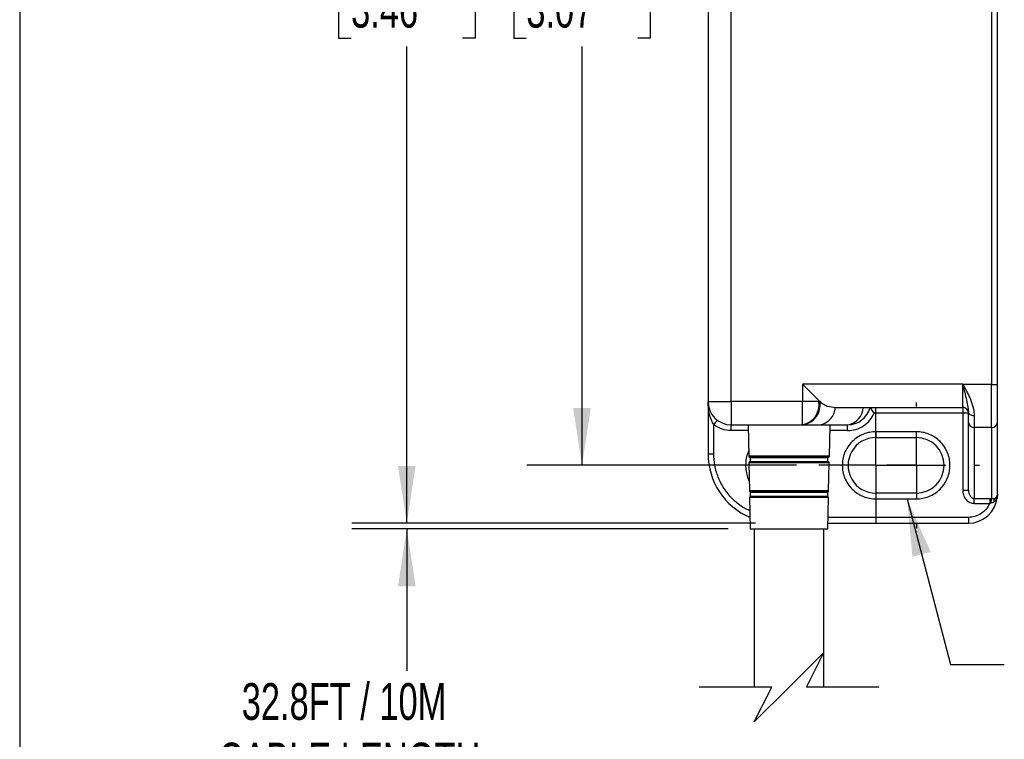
# Model space of a CAD drawing. Header units: millimetres. Extents: x 10 to 410, y 10 to 314.
# Tile 2 of 18: x 10 to 95, y 119 to 181. Entities that reach past the tile are written whole.
import ezdxf

# ---------------------------------------------------------------- set-up
doc = ezdxf.new("R2010")
doc.units = ezdxf.units.MM
doc.header["$LTSCALE"] = 1.5
doc.linetypes.add('CENTERX2', pattern=[20.32, 12.7, -2.54, 2.54, -2.54])
doc.layers.add('CENTER', color=40, linetype='CENTERX2')
doc.layers.add('DIMENSIONS', color=140, linetype='Continuous', lineweight=25)
doc.layers.add('TEXT', color=140, linetype='Continuous', lineweight=25)
doc.styles.add('SLDTEXTSTYLE0', font='TXT', dxfattribs={"width": 0.7})
doc.dimstyles.new('SLDDIMSTYLE1', dxfattribs={"dimtxt": 3.237012, "dimasz": 4.953, "dimexe": 0, "dimexo": 0.0625, "dimgap": 0.809253, "dimtad": 0, "dimtih": 1, "dimtoh": 1, "dimrnd": 1e-09, "dimzin": 4, "dimdsep": 46, "dimtxsty": 'SLDTEXTSTYLE0', "dimsah": 1, "dimcen": 0.09, "dimadec": 0, "dimazin": 1, "dimtfac": 1, "dimtofl": 0, "dimtmove": 0, "dimatfit": 3, "dimfxl": 0, "dimfrac": 2, "dimtolj": 1, "dimtzin": 12, "dimarcsym": 0})
doc.dimstyles.new('SLDDIMSTYLE4', dxfattribs={"dimtxt": 3.237012, "dimasz": 4.953, "dimexe": 0, "dimexo": 0.0625, "dimgap": 0.809253, "dimtad": 0, "dimtih": 1, "dimtoh": 1, "dimrnd": 1e-09, "dimzin": 12, "dimdsep": 46, "dimtxsty": 'SLDTEXTSTYLE0', "dimsah": 1, "dimcen": 0.09, "dimadec": 0, "dimazin": 3, "dimtfac": 1, "dimtofl": 0, "dimtmove": 0, "dimatfit": 3, "dimfxl": 0, "dimfrac": 2, "dimtolj": 1, "dimtzin": 12, "dimarcsym": 0})
doc.dimstyles.new('SLDDIMSTYLE5', dxfattribs={"dimtxt": 0.18, "dimasz": 4.953, "dimexe": 0, "dimexo": 0.0625, "dimgap": 0, "dimtad": 0, "dimtih": 1, "dimtoh": 1, "dimdec": 0, "dimrnd": 1e-09, "dimzin": 0, "dimdsep": 46, "dimtxsty": 'Standard', "dimsah": 1, "dimcen": 0.09, "dimadec": 0, "dimazin": 0, "dimtfac": 4.953, "dimtdec": 0, "dimtofl": 0, "dimtmove": 0, "dimatfit": 3, "dimfxl": 0, "dimfrac": 2, "dimtolj": 1, "dimtzin": 0, "dimarcsym": 0})

# ---------------------------------------------------------------- blocks, each defined once
blk = doc.blocks.new('_D_1')
at = {"layer": 'DIMENSIONS'}
for p, q in [((68.296, 220.299), (53.341, 220.299)), ((58.104, 220.299), (58.104, 190.206)), ((53.294, 184.337), (52.207, 184.337)), ((52.207, 184.337), (52.207, 179.192)), ((62.913, 184.337), (64, 184.337)), ((64, 184.337), (64, 179.192)), ((52.207, 179.192), (53.294, 179.192)), ((64, 179.192), (62.913, 179.192)), ((58.104, 142.299), (58.104, 178.467)), ((76.646, 142.299), (53.341, 142.299))]:
    blk.add_line(p, q, dxfattribs=at)
for points in [[(58.104, 220.299), (57.342, 215.346), (58.866, 215.346)], [(58.104, 142.299), (58.866, 147.252), (57.342, 147.252)]]:
    blk.add_solid(points, dxfattribs=at)
at = {"layer": 'DIMENSIONS', "char_height": 3.175, "attachment_point": 1, "style": 'SLDTEXTSTYLE0'}
for s, insert in [('78.0', (53.294, 189.154)), ('3.07', (53.294, 183.285))]:
    blk.add_mtext(s, dxfattribs=dict(at, insert=insert))
blk = doc.blocks.new('_D_2')
at = {"layer": 'DIMENSIONS'}
for p, q in [((73.086, 225.299), (38.205, 225.299)), ((42.967, 225.299), (42.967, 190.206)), ((38.158, 184.337), (37.071, 184.337)), ((37.071, 184.337), (37.071, 179.192)), ((47.777, 184.337), (48.864, 184.337)), ((48.864, 184.337), (48.864, 179.192)), ((37.071, 179.192), (38.158, 179.192)), ((48.864, 179.192), (47.777, 179.192)), ((42.967, 137.299), (42.967, 178.467)), ((73.086, 137.299), (38.205, 137.299))]:
    blk.add_line(p, q, dxfattribs=at)
for points in [[(42.967, 225.299), (42.205, 220.346), (43.729, 220.346)], [(42.967, 137.299), (43.729, 142.252), (42.205, 142.252)]]:
    blk.add_solid(points, dxfattribs=at)
at = {"layer": 'DIMENSIONS', "char_height": 3.175, "attachment_point": 1, "style": 'SLDTEXTSTYLE0'}
for s, insert in [('88.0', (38.158, 189.154)), ('3.46', (38.158, 183.285))]:
    blk.add_mtext(s, dxfattribs=dict(at, insert=insert))
blk = doc.blocks.new('_D_5')
at = {"layer": 'DIMENSIONS'}
for p, q in [((70.736, 136.799), (38.205, 136.799)), ((42.967, 136.799), (42.967, 124.54)), ((42.967, 108.666), (42.967, 114.251)), ((45.084, 107.607), (42.967, 108.666)), ((40.851, 105.491), (45.084, 107.607)), ((42.967, 104.432), (40.851, 105.491)), ((42.967, 94.885), (42.967, 104.432)), ((71.086, 94.885), (38.205, 94.885))]:
    blk.add_line(p, q, dxfattribs=at)
for points in [[(42.967, 136.799), (42.205, 131.846), (43.729, 131.846)], [(42.967, 94.885), (43.729, 99.838), (42.205, 99.838)]]:
    blk.add_solid(points, dxfattribs=at)
at = {"layer": 'DIMENSIONS', "char_height": 3.175, "attachment_point": 1, "style": 'SLDTEXTSTYLE0'}
for s, insert in [('32.8FT / 10M', (28.709, 123.488)), ('CABLE LENGTH', (26.692, 118.343))]:
    blk.add_mtext(s, dxfattribs=dict(at, insert=insert))
blk = doc.blocks.new('SW_CENTERMARKSYMBOL_3')
at = {"layer": 'CENTER', "color": 0}
for p, q in [((0, 2.54), (0, 4.94)), ((0, 0), (0, 2.54)), ((-2.54, 0), (-4.94, 0)), ((0, 0), (-2.54, 0)), ((0, 0), (0, -2.54)), ((0, 0), (2.54, 0)), ((2.54, 0), (4.94, 0)), ((0, -2.54), (0, -4.94))]:
    blk.add_line(p, q, dxfattribs=at)
blk = doc.blocks.new('SW_CENTERMARKSYMBOL_4')
at = {"layer": 'CENTER', "color": 0}
for p, q in [((0, 5.08), (0, 5.44)), ((0, 0), (0, 2.54)), ((-5.08, 0), (-5.44, 0)), ((0, 0), (-2.54, 0)), ((0, 0), (0, -2.54)), ((0, 0), (2.54, 0)), ((5.08, 0), (5.44, 0)), ((0, -5.08), (0, -5.44))]:
    blk.add_line(p, q, dxfattribs=at)

msp = doc.modelspace()

# ---------------------------------------------------------------- linework, layer by layer
for p, q in [((93.490622, 213.311195), (93.490622, 149.287513)), ((93.990622, 149.287513), (93.990622, 213.311195)), ((68.990621, 209.299352), (68.990621, 147.799354)), ((70.990622, 147.799354), (70.990622, 209.299352)), ((90.990621, 149.299354), (77.162195, 149.299354)), ((77.162195, 149.299354), (77.162195, 147.799354)), ((90.990621, 147.299353), (90.990621, 149.299354)), ((93.490622, 149.287513), (91.000289, 149.287513)), ((93.490622, 145.563604), (93.490622, 149.287513)), ((93.490622, 149.287513), (93.990622, 149.287513)), ((93.990622, 145.996617), (93.990622, 149.287513)), ((68.990621, 147.799354), (70.990622, 147.799354)), ((68.990621, 147.799354), (68.990621, 143.299354)), ((77.162195, 147.799354), (70.990622, 147.799354)), ((70.990622, 147.799354), (70.990622, 145.799354)), ((78.576408, 147.799354), (77.162195, 147.799354)), ((77.162195, 145.799354), (77.162195, 147.799354)), ((78.576408, 147.799354), (78.576408, 147.88514)), ((78.667746, 147.799354), (78.576408, 147.799354)), ((79.990622, 147.299353), (90.990621, 147.299353)), ((90.990621, 147.299353), (90.990621, 146.799354)), ((90.990621, 146.799354), (83.345418, 146.799354)), ((90.990621, 146.799354), (90.990621, 140.165379)), ((91.490621, 146.799354), (90.990621, 146.799354)), ((91.490621, 145.996617), (91.490621, 146.883417)), ((91.990621, 146.567087), (91.990621, 145.563604)), ((69.490621, 143.299354), (69.490621, 145.799354)), ((70.990622, 145.799354), (77.162195, 145.799354)), ((70.990622, 145.299354), (70.990622, 145.799354)), ((72.447073, 145.799354), (72.505447, 143.084969)), ((77.162195, 145.799354), (77.253532, 145.799354)), ((77.253532, 145.799354), (78.621315, 145.799354)), ((78.621315, 145.799354), (81.035529, 145.799354)), ((79.475796, 143.084969), (79.53417, 145.799354)), ((81.05413, 145.299354), (81.05413, 145.799354)), ((91.490621, 140.165379), (91.490621, 145.996617)), ((93.490622, 145.563604), (91.990621, 145.563604)), ((91.990621, 145.563604), (91.990621, 139.443692)), ((93.490622, 145.563604), (93.490622, 139.436951)), ((93.990622, 139.799354), (93.990622, 145.996617)), ((72.457826, 145.299354), (70.990622, 145.299354)), ((81.05413, 145.299354), (79.523417, 145.299354)), ((86.990622, 145.199355), (83.490622, 145.199355)), ((83.490622, 145.199355), (83.490622, 144.699354)), ((83.490622, 144.699354), (86.990622, 144.699354)), ((86.990622, 144.699354), (86.990622, 145.199355)), ((68.990621, 143.299354), (69.490621, 143.299354)), ((79.475796, 143.084969), (72.505447, 143.084969)), ((72.577157, 142.991196), (79.404087, 142.991196)), ((72.640622, 142.959354), (72.640622, 142.639354)), ((79.340622, 142.959354), (72.640622, 142.959354)), ((79.340622, 142.639354), (79.340622, 142.959354)), ((72.51774, 142.513351), (72.570025, 140.082093)), ((79.463503, 142.513351), (72.51774, 142.513351)), ((79.395892, 142.610118), (72.585351, 142.610118)), ((72.640622, 142.639354), (79.340622, 142.639354)), ((79.411218, 140.082093), (79.463503, 142.513351)), ((79.411218, 140.082093), (72.570025, 140.082093)), ((72.582186, 139.51662), (72.640622, 136.799354)), ((79.399058, 139.51662), (72.582186, 139.51662)), ((72.638665, 139.989279), (79.342579, 139.989279)), ((72.640622, 139.988623), (72.640622, 139.609733)), ((79.340622, 139.988623), (72.640622, 139.988623)), ((79.340622, 139.609733), (72.640622, 139.609733)), ((79.340622, 139.609733), (79.340622, 139.988623)), ((79.340622, 136.799354), (79.399058, 139.51662)), ((83.490622, 139.899354), (83.490622, 139.399353)), ((86.990622, 139.899354), (83.490622, 139.899354)), ((86.990622, 139.899354), (86.990622, 139.399353)), ((90.990621, 140.165379), (91.490621, 140.165379)), ((93.990622, 139.799354), (93.976627, 139.535198)), ((83.490622, 139.399353), (86.990622, 139.399353)), ((91.990621, 139.443692), (93.328553, 139.443692)), ((91.990621, 139.010679), (91.990621, 139.443692)), ((91.990621, 139.010679), (93.328553, 139.010679)), ((93.328553, 139.443692), (93.490622, 139.436951)), ((93.328553, 139.443692), (93.328553, 139.010679)), ((93.419831, 139.032092), (93.328553, 139.010679)), ((79.351374, 137.299353), (91.490621, 137.299353)), ((91.490621, 137.799354), (79.362127, 137.799354)), ((91.490621, 137.799354), (91.490621, 137.299353)), ((72.640622, 136.799354), (79.340622, 136.799354)), ((72.990622, 136.799354), (72.990622, 123.132348)), ((78.990622, 123.132348), (78.990622, 136.799354))]:
    msp.add_line(p, q)
at = {"flags": 128}
for points in [[(77.162195, 149.299354), (77.552375, 148.909173), (77.927561, 148.533987), (78.273335, 148.188213), (78.576408, 147.88514)], [(91.990621, 146.567087), (91.893077, 146.573165), (91.79928, 146.591166), (91.712837, 146.620398), (91.637068, 146.659737), (91.574886, 146.707673), (91.528682, 146.762362), (91.500229, 146.821704), (91.490621, 146.883417)], [(69.490621, 145.799354), (69.549149, 145.877389), (69.605427, 145.952428), (69.657293, 146.021582), (69.702753, 146.082196), (69.740062, 146.131942), (69.767786, 146.168906), (69.784857, 146.191668), (69.790622, 146.199353)]]:
    msp.add_lwpolyline(points, dxfattribs=at)
for centre, radius, start, end in [((70.990623, 147.799356), 2.000002, 180.00004545, 269.99995455), ((76.80864, 147.549354), 1.785358, 281.42178752, 8.04945087), ((76.899978, 147.549355), 1.785358, 281.42178426, 8.04943633), ((79.990519, 149.299255), 1.999858, 225.00007555, 228.59070278), ((78.383359, 147.391577), 1.609907, 278.49990065, 356.71597873), ((80.797572, 147.391577), 1.609907, 278.49990474, 356.71597707), ((81.054131, 147.799352), 1.999998, 269.99995903, 345.52250197), ((90.990624, 146.799356), 0.499997, 359.9997878, 90.00031893), ((91.959372, 146.032702), 0.470137, 184.40198015, 273.81122135), ((93.521872, 146.032701), 0.470137, 266.1887317, 355.5980668), ((83.490621, 142.299354), 2.4, 89.99999097, 270.00000903), ((86.990622, 142.299354), 2.4, 270, 90), ((74.990622, 143.299354), 6, 179.9999975, 246.72095605), ((72.605425, 143.087119), 0.100002, 181.23197539, 253.57966722), ((72.52064, 142.799384), 0.199965, 53.12925248, 73.5826853), ((79.460603, 142.799384), 0.199965, 106.4173147, 126.87074752), ((79.375818, 143.087119), 0.100001, 286.42043128, 358.76828517), ((72.617715, 142.515502), 0.099998, 108.88335291, 181.23214852), ((72.520629, 142.799336), 0.199981, 288.88331719, 306.87129472), ((79.460605, 142.799317), 0.199961, 233.12765362, 251.11733543), ((79.363528, 142.515501), 0.099998, 358.76811316, 71.11675595), ((72.670001, 140.084242), 0.099999, 181.23141827, 251.73808176), ((72.682162, 139.51877), 0.1, 114.54504005, 181.23220919), ((72.551284, 139.725253), 0.27811, 71.26253111, 71.68767883), ((79.425127, 139.739645), 0.262928, 108.29796922, 108.74771357), ((79.299082, 139.518771), 0.099999, 358.76741351, 65.45533725), ((79.311242, 140.084242), 0.099999, 288.26246883, 358.76877445), ((91.490618, 139.799357), 2.500003, 270.00006661, 353.93461413), ((93.562063, 139.813766), 0.428801, 293.14291076, 358.07396418), ((95.405032, 138.893592), 1.990027, 164.15470118, 176.00916466), ((94.247608, 139.192304), 0.564722, 156.28013441, 186.68680491)]:
    msp.add_arc(centre, radius, start, end)
for points, knots in [([(90.995456, 149.283567), (90.995533, 149.283292), (90.996209, 149.280876), (90.998266, 149.272459), (91.005899, 149.241785), (91.061907, 149.010319), (91.168225, 148.567161), (91.313419, 147.947415), (91.449514, 147.38489), (91.478437, 147.032058), (91.490621, 146.883417)], [0, 0, 0, 0, 0.000349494, 0.003068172, 0.010591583, 0.039000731, 0.294243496, 0.567692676, 0.81787671, 1, 1, 1, 1]), ([(91.000289, 149.287513), (91.007326, 149.276244), (91.090832, 149.142522), (91.220249, 148.894952), (91.405371, 148.55098), (91.561583, 148.227095), (91.751513, 147.780104), (91.937768, 147.234854), (91.974017, 146.776875), (91.990621, 146.567087)], [0, 0, 0, 0, 0.013627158, 0.161705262, 0.286202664, 0.414420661, 0.530232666, 0.784812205, 1, 1, 1, 1]), ([(69.490621, 145.799354), (69.415875, 145.931491), (69.242094, 146.238699), (69.04203, 146.912051), (69.010503, 147.456196), (68.990621, 147.799354)], [0, 0, 0, 0, 0.2180042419, 0.5068438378, 1, 1, 1, 1]), ([(78.667746, 147.799354), (78.770209, 147.719145), (78.970303, 147.562508), (79.411242, 147.356325), (79.763069, 147.321729), (79.990622, 147.299353)], [0, 0, 0, 0, 0.27044857, 0.52814551, 1, 1, 1, 1]), ([(83.345418, 146.799354), (83.305779, 146.858899), (83.230168, 146.972483), (83.134696, 147.107109), (83.067334, 147.198746), (83.029147, 147.249131), (83.005316, 147.2805), (82.993541, 147.295607), (82.990622, 147.299353)], [0, 0, 0, 0, 0.3499271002, 0.6674893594, 0.8072816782, 0.9062987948, 0.9767659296, 1, 1, 1, 1]), ([(81.05413, 145.299354), (81.290628, 145.318802), (81.773915, 145.358545), (82.441233, 145.680519), (83.003254, 146.163336), (83.232994, 146.590379), (83.345418, 146.799354)], [0, 0, 0, 0, 0.244675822, 0.500000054, 0.755323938, 1, 1, 1, 1]), ([(70.990622, 145.299354), (70.720337, 145.321834), (70.179767, 145.366792), (69.720337, 145.655166), (69.490621, 145.799354)], [0, 0, 0, 0, 0.500000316, 1, 1, 1, 1]), ([(83.490622, 145.199355), (83.30841, 145.189659), (82.9439, 145.170264), (82.402534, 145.005784), (81.886759, 144.741563), (81.426295, 144.363915), (81.111969, 143.980327), (80.912626, 143.6392), (80.755407, 143.293438), (80.624141, 142.846146), (80.573862, 142.299549), (80.624142, 141.752666), (80.782871, 141.21131), (81.048773, 140.695496), (81.425962, 140.235004), (81.809661, 139.92077), (82.150773, 139.721237), (82.496582, 139.564751), (82.943862, 139.428245), (83.308339, 139.408985), (83.490622, 139.399353)], [0, 0, 0, 0, 0.059977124, 0.119983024, 0.184940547, 0.249956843, 0.3149145, 0.347285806, 0.380015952, 0.439978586, 0.499999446, 0.559961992, 0.619982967, 0.684940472, 0.749956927, 0.814914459, 0.847285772, 0.880015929, 0.939993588, 1, 1, 1, 1]), ([(86.990622, 139.399353), (87.172833, 139.409049), (87.537343, 139.428444), (88.07871, 139.592924), (88.594484, 139.857145), (89.054948, 140.234793), (89.369275, 140.61838), (89.568617, 140.959508), (89.725837, 141.30527), (89.857103, 141.752562), (89.907381, 142.299159), (89.857101, 142.846042), (89.698373, 143.387399), (89.432471, 143.903212), (89.055281, 144.363704), (88.671583, 144.677938), (88.330471, 144.87747), (87.984661, 145.033957), (87.537382, 145.170463), (87.172904, 145.189723), (86.990622, 145.199355)], [0, 0, 0, 0, 0.059977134, 0.119983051, 0.184940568, 0.249956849, 0.314914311, 0.347285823, 0.380015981, 0.439978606, 0.499999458, 0.559962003, 0.61998295, 0.684940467, 0.749956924, 0.814914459, 0.847285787, 0.880015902, 0.939993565, 1, 1, 1, 1]), ([(72.606809, 138.371654), (72.394155, 138.472937), (71.83966, 138.737034), (71.076543, 139.387868), (70.476325, 140.117464), (70.098539, 140.765052), (69.798772, 141.425984), (69.544975, 142.273008), (69.508385, 142.963936), (69.490621, 143.299354)], [0, 0, 0, 0, 0.114570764, 0.298742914, 0.48291516, 0.573160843, 0.663491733, 0.836638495, 1, 1, 1, 1]), ([(72.495877, 143.529964), (72.461254, 143.453537), (72.347492, 143.202418), (72.25991, 142.750682), (72.224855, 142.198414), (72.292533, 141.660589), (72.401267, 141.233915), (72.517228, 141.005292), (72.55163, 140.937466)], [0, 0, 0, 0, 0.093964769, 0.308741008, 0.510700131, 0.712851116, 0.914810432, 1, 1, 1, 1]), ([(90.990621, 140.165379), (91.004013, 140.021175), (91.031403, 139.726219), (91.222121, 139.398178), (91.434845, 139.194954), (91.613307, 139.088709), (91.800925, 139.022376), (91.927602, 139.014565), (91.990621, 139.010679)], [0, 0, 0, 0, 0.255165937, 0.521918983, 0.6503182, 0.775426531, 0.888279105, 1, 1, 1, 1]), ([(91.490621, 140.165379), (91.497153, 140.075861), (91.510238, 139.896542), (91.602671, 139.690796), (91.710315, 139.561817), (91.799334, 139.494294), (91.893772, 139.451691), (91.959042, 139.4463), (91.990621, 139.443692)], [0, 0, 0, 0, 0.2779131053, 0.5567047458, 0.6831662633, 0.7974678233, 0.9020094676, 1, 1, 1, 1]), ([(93.976627, 139.535198), (93.964901, 139.481422), (93.94298, 139.380888), (93.84168, 139.23589), (93.744707, 139.16746), (93.686728, 139.126547)], [0, 0, 0, 0, 0.316221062, 0.591182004, 1, 1, 1, 1]), ([(93.730593, 139.419472), (93.763956, 139.422818), (93.823772, 139.428817), (93.920519, 139.452508), (93.95641, 139.505403), (93.976627, 139.535198)], [0, 0, 0, 0, 0.3551736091, 0.6367797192, 1, 1, 1, 1]), ([(93.328553, 139.010679), (93.23912, 138.842127), (93.056318, 138.497606), (92.605694, 138.107465), (92.06947, 137.847204), (91.680782, 137.815073), (91.490621, 137.799354)], [0, 0, 0, 0, 0.244618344, 0.500000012, 0.755381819, 1, 1, 1, 1]), ([(93.686728, 139.126547), (93.64042, 139.102764), (93.55561, 139.059208), (93.462226, 139.040558), (93.419831, 139.032092)], [0, 0, 0, 0, 0.546023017, 1, 1, 1, 1]), ([(93.490622, 139.436951), (93.530698, 139.430901), (93.610241, 139.418893), (93.690681, 139.41928), (93.730593, 139.419472)], [0, 0, 0, 0, 0.503836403, 1, 1, 1, 1])]:
    msp.add_open_spline(points, degree=3, knots=knots)
at = {"layer": 'DIMENSIONS', "color": 140}
for p, q in [((78.990622, 126.132349), (75.990622, 123.132349)), ((77.490622, 123.132349), (78.990622, 126.132349)), ((74.490622, 123.132349), (68.228122, 123.132349)), ((75.990622, 123.132349), (72.990622, 120.132349)), ((72.990622, 120.132349), (74.490622, 123.132349)), ((83.753122, 123.132349), (77.490622, 123.132349))]:
    msp.add_line(p, q, dxfattribs=at)
at = {"layer": 'TEXT'}
msp.add_line((9.525, 314.325), (9.525, 9.525), dxfattribs=at)

# ---------------------------------------------------------------- block references
at = {"layer": 'CENTER'}
for name, p in [('SW_CENTERMARKSYMBOL_3', (83.490622, 142.299354)), ('SW_CENTERMARKSYMBOL_4', (86.990622, 142.299354))]:
    msp.add_blockref(name, p, dxfattribs=at)

# ---------------------------------------------------------------- dimensions: what is measured, and where the dimension line sits
at = {"layer": 'DIMENSIONS'}
for base, p1, p2, picture, middle in [((42.967298, 137.299354), (74.990622, 225.299354), (74.990622, 137.299354), '_D_2', (42.967298, 184.336761)), ((58.103921, 142.299354), (70.200622, 220.299354), (78.550622, 142.299354), '_D_1', (58.103921, 184.336761))]:
    dim = msp.add_linear_dim(base=base, p1=p1, p2=p2, angle=90, dimstyle='SLDDIMSTYLE1', dxfattribs=at)
    dim.commit()
    dim.dimension.update_dxf_attribs({"geometry": picture, "text_midpoint": middle, "dimtype": 160})
dim = msp.add_linear_dim(base=(42.967298, 94.885063), p1=(72.640622, 136.799354), p2=(72.990622, 94.885063), angle=90, text='32.8FT / 10M\\PCABLE LENGTH', dimstyle='SLDDIMSTYLE4', dxfattribs=at)
dim.commit()
dim.dimension.update_dxf_attribs({"geometry": '_D_5', "text_midpoint": (42.967298, 119.395258), "dimtype": 160})

# ---------------------------------------------------------------- leaders
at = {"layer": 'TEXT'}
msp.add_leader([(86.18095, 139.399354), (89.937238, 125.081381), (94.586894, 125.081381)], dimstyle='SLDDIMSTYLE5', dxfattribs=at)

doc.saveas('drawing.dxf')
